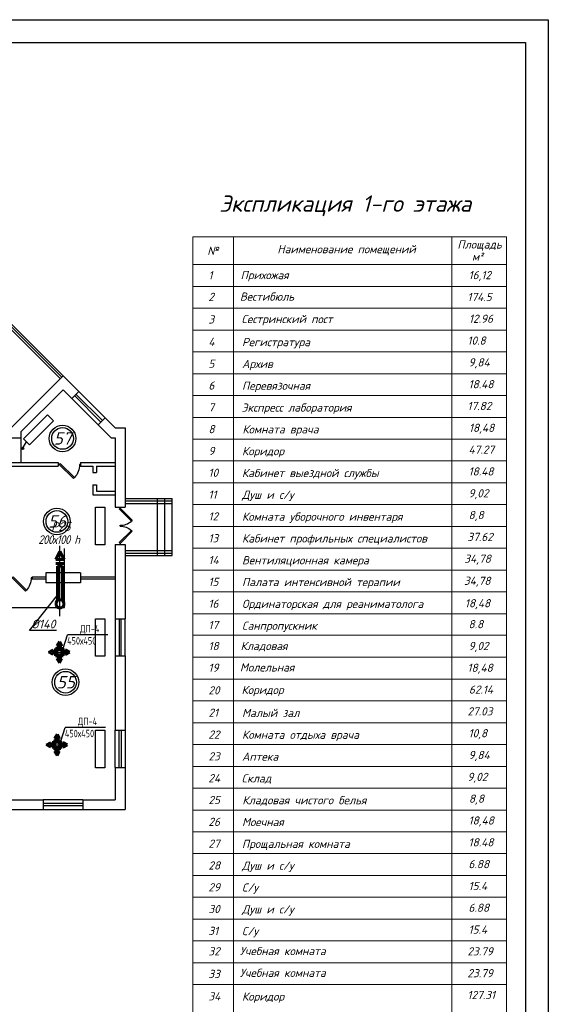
# Model space of a CAD drawing. Header units: millimetres. Extents: x -256102 to 524524, y 9862 to 69256.
# Tile 19 of 33: x -35022 to -18879, y 39168 to 69256. Entities that reach past the tile are written whole.
import ezdxf

# ---------------------------------------------------------------- set-up
doc = ezdxf.new("R2010")
doc.units = ezdxf.units.MM
for name, color, linetype in [('STR. Spesifikasiya', 7, 'Continuous'), ('желтые', 2, 'Continuous'), ('Слой1', 7, 'Continuous')]:
    doc.layers.add(name, color=color, linetype=linetype)
doc.layers.add('Размер', color=8, linetype='Continuous', lineweight=25)
doc.layers.add('Текст', color=7, linetype='Continuous', lineweight=13)
doc.styles.add('GOST 2.304', font='CS_Gost2304.shx')
doc.styles.get("Standard").update_dxf_attribs({"font": 'isocpeui.ttf'})
doc.styles.add('style Ecuper', font='isocpeui.ttf', dxfattribs={"height": 220})
doc.styles.add('ГОСТ', font='isocpeur.ttf', dxfattribs={"oblique": 15})
doc.styles.add('ГОСТ 300', font='isocpeui.ttf', dxfattribs={"height": 250})

# ---------------------------------------------------------------- blocks, each defined once
blk = doc.blocks.new('jfgjhsdf')
blk.add_hatch(color=1).paths.add_polyline_path([(-593, 731), (-637, 687), (0, 50), (44, 94)])
at = {"color": 1}
for p, q in [((0, 1000), (0, 950)), ((0, 50), (0, 0))]:
    blk.add_line(p, q, dxfattribs=at)
blk.add_lwpolyline([(0, 50), (-637, 687), (-593, 731), (44, 94), (0, 50)], dxfattribs=at)
blk.add_arc((-33, 130), 821, 87.662, 132.9147, dxfattribs=at)
blk = doc.blocks.new('ОВ1')
for p, q in [((-4744, 65038), (-4744, 66898)), ((-5971, 63476), (-4844, 64904)), ((-4744, 64053), (-4744, 65053)), ((-4880, 63476), (-5971, 63476))]:
    blk.add_line(p, q)
at = {"color": 7, "lineweight": 60}
for p, q in [((-4844, 64720), (-4899, 64597)), ((-4899, 64497), (-4899, 64597)), ((-4589, 64597), (-4644, 64720)), ((-4589, 64497), (-4589, 64597))]:
    blk.add_line(p, q, dxfattribs=at)
blk.add_arc((-4744, 64553), 165, 199.7875, 340.2136, dxfattribs=at)
at = {"layer": 'Слой1', "lineweight": 60}
for p, q in [((-4904, 66346), (-4742, 66670)), ((-4580, 66346), (-4904, 66346)), ((-4580, 66346), (-4742, 66670)), ((-4580, 66185), (-4904, 66185)), ((-4844, 64720), (-4844, 66070)), ((-4844, 66070), (-4644, 66070)), ((-4644, 64720), (-4644, 66070)), ((-4844, 64720), (-4644, 64720))]:
    blk.add_line(p, q, dxfattribs=at)
at = {"layer": 'Размер', "color": 2, "lineweight": -3, "insert": (-4789, 67146), "char_height": 350, "attachment_point": 5, "style": 'ГОСТ'}
blk.add_mtext('{\\W0.9;\\T0.9;200х100 h}', dxfattribs=at)
at = {"layer": 'Текст', "color": 2, "linetype": 'Continuous', "lineweight": 25, "char_height": 350, "attachment_point": 5, "style": 'ГОСТ'}
for s, insert in [('Р25', (-4703, 67674)), ('%%C140', (-5411, 63740))]:
    blk.add_mtext(s, dxfattribs=dict(at, insert=insert))
blk = doc.blocks.new('Решетка')
blk.add_line((-11674, -105678), (-11500, -105129))
at = {"layer": 'желтые', "color": 8}
blk.add_line((-9872, -105129), (-11500, -105129), dxfattribs=at)
at = {"layer": 'желтые', "color": 2, "lineweight": 53}
for p, q in [((-11924, -105578), (-11824, -105404)), ((-11724, -105578), (-11924, -105578)), ((-11824, -105404), (-11724, -105578)), ((-12248, -105828), (-12074, -105728)), ((-12074, -105928), (-12248, -105828)), ((-12074, -105728), (-12074, -105928)), ((-11574, -105728), (-11574, -105928)), ((-11400, -105828), (-11574, -105728)), ((-11574, -105928), (-11400, -105828)), ((-11724, -106078), (-11924, -106078)), ((-11924, -106078), (-11824, -106252)), ((-11824, -106252), (-11724, -106078))]:
    blk.add_line(p, q, dxfattribs=at)
at = {"layer": 'желтые', "color": 251}
for p, q in [((-11824, -105678), (-11824, -105578)), ((-12074, -105828), (-11574, -105828))]:
    blk.add_line(p, q, dxfattribs=at)
at = {"layer": 'желтые', "color": 8, "lineweight": 60}
for p, q in [((-11674, -105678), (-11974, -105678)), ((-11974, -105678), (-11974, -105978)), ((-11974, -105978), (-11674, -105978)), ((-11674, -105978), (-11674, -105678))]:
    blk.add_line(p, q, dxfattribs=at)
at = {"layer": 'Слой1', "lineweight": 50}
blk.add_circle((-11824, -105828), 100, dxfattribs=at)
at = {"layer": 'Текст', "style": 'GOST 2.304'}
for s, p in [('ДП-4', (-10988, -105031)), ('450х450', (-11512, -105521))]:
    blk.add_text(s, height=300, dxfattribs=at).set_placement(p)

msp = doc.modelspace()

# ---------------------------------------------------------------- hatches: boundary and pattern name
h = msp.add_hatch(color=256)
h.dxf.hatch_style = 1
edge = h.paths.add_edge_path()
edge.add_arc((-34933, 56151.1), 32.8, 0, 360)

# ---------------------------------------------------------------- linework, layer by layer
for p, q in [((-33696.1, 58374.7), (-35438.4, 60116.9)), ((-31802.4, 54625.1), (-30363.1, 54625.1)), ((-30817.6, 52882.8), (-30817.6, 54625.1)), ((-30590.4, 52882.8), (-30590.4, 54625.1)), ((-30363.1, 52882.8), (-30363.1, 54625.1)), ((-33653.8, 51290.1), (-33653.8, 53100.2)), ((-31802.4, 52882.8), (-30363.1, 52882.8)), ((-64922.3, 51290.1), (-33653.8, 51290.1))]:
    msp.add_line(p, q)
at = {"color": 1}
for p, q in [((-33781.8, 58289), (-35309.8, 59817)), ((-33739, 58331.8), (-35267, 59859.8)), ((-32496.3, 57003.5), (-33299.8, 57806.9)), ((-32410.6, 57089.2), (-33214.1, 57892.6)), ((-33428.3, 57678.4), (-32624.9, 56874.9)), ((-33342.6, 57764.1), (-32539.2, 56960.6)), ((-31802.4, 54549.3), (-30363.1, 54549.3)), ((-31802.4, 54473.6), (-30363.1, 54473.6)), ((-31802.4, 53034.3), (-30363.1, 53034.3)), ((-31802.4, 52958.6), (-30363.1, 52958.6)), ((-34643, 52231.4), (-34226.4, 52231.4)), ((-34643, 52231.4), (-34643, 52170.8)), ((-34643, 52170.8), (-34226.4, 52170.8)), ((-33165.9, 52231.4), (-32105.4, 52231.4)), ((-33165.9, 52170.8), (-32105.4, 52170.8)), ((-32105.4, 50951.2), (-32105.4, 49814.9)), ((-31984.2, 50951.2), (-31984.2, 49814.9)), ((-31923.6, 49814.9), (-31923.6, 50951.2)), ((-31802.4, 49814.9), (-31802.4, 50951.2)), ((-32105.4, 46406.2), (-32105.4, 47542.4)), ((-31984.2, 46406.2), (-31984.2, 47542.4)), ((-31923.6, 47542.4), (-31923.6, 46406.2)), ((-31802.4, 47542.4), (-31802.4, 46406.2)), ((-33090.1, 45421.4), (-34302.1, 45421.4)), ((-33090.1, 45300.2), (-34302.1, 45300.2)), ((-34302.1, 45239.6), (-33090.1, 45239.6)), ((-34302.1, 45118.4), (-33090.1, 45118.4))]:
    msp.add_line(p, q, dxfattribs=at)
at = {"lineweight": 30}
for p, q in [((-35286.9, 56783.9), (-33696.1, 58374.7)), ((-33214.1, 57892.6), (-33696.1, 58374.7)), ((-34983.9, 56658.4), (-33696.1, 57946.2)), ((-33428.3, 57678.4), (-33696.1, 57946.2)), ((-33428.3, 57678.4), (-33214.1, 57892.6)), ((-32624.9, 56874.9), (-32410.6, 57089.2)), ((-32230.9, 56480.9), (-32624.9, 56874.9)), ((-32105.4, 56783.9), (-32410.6, 57089.2)), ((-34983.9, 56658.4), (-34983.9, 55723.4)), ((-32105.4, 56783.9), (-31802.4, 56783.9)), ((-31802.4, 56783.9), (-31802.4, 54359.9)), ((-35286.9, 56480.9), (-34983.9, 56480.9)), ((-34933, 56151.1), (-34814, 56358.4)), ((-32230.9, 56480.9), (-32105.4, 56480.9)), ((-32105.4, 56480.9), (-32105.4, 54359.9)), ((-35286.9, 55723.4), (-33847.6, 55723.4)), ((-33847.6, 55723.4), (-33847.6, 55609.8)), ((-33165.9, 55723.4), (-32105.4, 55723.4)), ((-33165.9, 55723.4), (-33165.9, 55609.8)), ((-35286.9, 55609.8), (-33847.6, 55609.8)), ((-33165.9, 55609.8), (-32787.1, 55609.8)), ((-32787.1, 55609.8), (-32787.1, 55420.4)), ((-32787.1, 55420.4), (-32673.5, 55420.4)), ((-32673.5, 55609.8), (-32105.4, 55609.8)), ((-32673.5, 55609.8), (-32673.5, 55420.4)), ((-32787.1, 55041.7), (-32787.1, 54738.7)), ((-32787.1, 55041.7), (-32673.5, 55041.7)), ((-32673.5, 55041.7), (-32673.5, 54852.3)), ((-32673.5, 54852.3), (-32105.4, 54852.3)), ((-32787.1, 54738.7), (-32105.4, 54738.7)), ((-32105.4, 54359.9), (-31802.4, 54359.9)), ((-32105.4, 53223.7), (-32105.4, 50951.2)), ((-32105.4, 53223.7), (-31802.4, 53223.7)), ((-31802.4, 53223.7), (-31802.4, 50951.2)), ((-34226.4, 52352.6), (-34226.4, 52049.6)), ((-33165.9, 52352.6), (-34226.4, 52352.6)), ((-33165.9, 52352.6), (-33165.9, 52049.6)), ((-33165.9, 52049.6), (-34226.4, 52049.6)), ((-32105.4, 50951.2), (-31802.4, 50951.2)), ((-32105.4, 49814.9), (-32105.4, 47542.4)), ((-32105.4, 49814.9), (-31802.4, 49814.9)), ((-31802.4, 49814.9), (-31802.4, 47542.4)), ((-32105.4, 47542.4), (-31802.4, 47542.4)), ((-32105.4, 46406.2), (-32105.4, 45421.4)), ((-32105.4, 46406.2), (-31802.4, 46406.2)), ((-31802.4, 46406.2), (-31802.4, 45118.4)), ((-35286.9, 45421.4), (-34302.1, 45421.4)), ((-34302.1, 45421.4), (-34302.1, 45118.4)), ((-33090.1, 45421.4), (-32105.4, 45421.4)), ((-33090.1, 45421.4), (-33090.1, 45118.4)), ((-36006.5, 45118.4), (-34302.1, 45118.4)), ((-33090.1, 45118.4), (-31802.4, 45118.4))]:
    msp.add_line(p, q, dxfattribs=at)
msp.add_lwpolyline([(-102870.6, 69255.7), (-18879, 69255.7), (-18879, 9861.7), (-102870.6, 9861.7), (-102870.6, 69255.7)])
msp.add_lwpolyline([(-100870.8, 68555.8), (-19578.9, 68555.8), (-19578.9, 10561.6), (-100870.8, 10561.6)], close=True)
for points in [[(-34173.2, 57182.8), (-34905.8, 56450.2), (-34722.2, 56266.6), (-33989.6, 56999.2)], [(-32705.7, 54359.9), (-32417.3, 54359.9), (-32417.3, 53212.9), (-32705.7, 53212.9)], [(-32705.7, 50951.2), (-32417.3, 50951.2), (-32417.3, 49804.1), (-32705.7, 49804.1)], [(-32705.7, 47542.4), (-32417.3, 47542.4), (-32417.3, 46395.4), (-32705.7, 46395.4)]]:
    msp.add_lwpolyline(points, close=True, dxfattribs=at)
at = {"color": 1}
for centre, radius in [((-33714.1, 56458.1), 406.8), ((-33714.1, 56458.1), 331), ((-33885.7, 53923), 406.8), ((-33885.7, 53923), 331), ((-33622.5, 49009.9), 406.8), ((-33622.5, 49009.9), 331)]:
    msp.add_circle(centre, radius, dxfattribs=at)
msp.add_circle((-34933, 56151.1), 32.8)
at = {"layer": 'Текст', "color": 0, "lineweight": 9}
for p, q in [((-29737.8, 62622.5), (-29737.8, 41105.9)), ((-29737.8, 62622.5), (-20155.4, 62622.5)), ((-28487.9, 62622.5), (-28487.9, 41105.9)), ((-21821.9, 62622.5), (-21821.9, 41105.9)), ((-20155.4, 41105.9), (-20155.4, 62622.5)), ((-29737.8, 61770.5), (-20155.4, 61770.5)), ((-29737.8, 61103.9), (-20155.4, 61103.9)), ((-29737.8, 60437.3), (-20155.4, 60437.3)), ((-29737.8, 59770.7), (-20155.4, 59770.7)), ((-29737.8, 59104.1), (-20155.4, 59104.1)), ((-29737.8, 58437.5), (-20155.4, 58437.5)), ((-29737.8, 57770.9), (-20155.4, 57770.9)), ((-29737.8, 57104.3), (-20155.4, 57104.3)), ((-29737.8, 56437.7), (-20155.4, 56437.7)), ((-29737.8, 55771.1), (-20155.4, 55771.1)), ((-29737.8, 55104.5), (-20155.4, 55104.5)), ((-29737.8, 54437.9), (-20155.4, 54437.9)), ((-29737.8, 53771.3), (-20155.4, 53771.3)), ((-29737.8, 53104.7), (-20155.4, 53104.7)), ((-29737.8, 52438.1), (-20155.4, 52438.1)), ((-29737.8, 51771.5), (-20155.4, 51771.5)), ((-29737.8, 51104.9), (-20155.4, 51104.9)), ((-29737.8, 50451.6), (-20155.4, 50451.6)), ((-29737.8, 50451.6), (-20155.4, 50451.6)), ((-29737.8, 49771.7), (-20155.4, 49771.7)), ((-29737.8, 49105.1), (-20155.4, 49105.1)), ((-29737.8, 48438.5), (-20155.4, 48438.5)), ((-29737.8, 47771.9), (-20155.4, 47771.9)), ((-29737.8, 47105.3), (-20155.4, 47105.3)), ((-29737.8, 46438.7), (-20155.4, 46438.7)), ((-29737.8, 45772.1), (-20155.4, 45772.1)), ((-29737.8, 45105.5), (-20155.4, 45105.5)), ((-29737.8, 44438.9), (-20155.4, 44438.9)), ((-29737.8, 43772.3), (-20155.4, 43772.3)), ((-29737.8, 43105.7), (-20155.4, 43105.7)), ((-29737.8, 42439.1), (-20155.4, 42439.1)), ((-29737.8, 41772.5), (-20155.4, 41772.5)), ((-29737.8, 41105.9), (-29737.8, 19108.1)), ((-29737.8, 41105.9), (-20155.4, 41105.9)), ((-29737.8, 41105.9), (-20155.4, 41105.9)), ((-28487.9, 41105.9), (-28487.9, 19108.1)), ((-21821.9, 41105.9), (-21821.9, 19108.1)), ((-20155.4, 19108.1), (-20155.4, 41105.9)), ((-29737.8, 40439.3), (-20155.4, 40439.3)), ((-29737.8, 39772.7), (-20155.4, 39772.7))]:
    msp.add_line(p, q, dxfattribs=at)

# ---------------------------------------------------------------- block references
for p, xscale, yscale, zscale, rotation in [((-33847.6, 55666.6), -0.6817500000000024, 0.6817500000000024, 0.6817500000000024, 270), ((-31953.9, 54359.9), 0.5826923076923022, 0.5826923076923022, 0.5826923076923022, 180), ((-35286.9, 52201.1), -0.6438749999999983, 0.6438749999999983, 0.6438749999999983, 270)]:
    msp.add_blockref('jfgjhsdf', p, dxfattribs=dict(xscale=xscale, yscale=yscale, zscale=zscale, rotation=rotation))
for name, p, xscale, yscale, zscale in [('ОВ1', (-30199.3, 2505.1), 0.7575, 0.7575, 0.7575), ('jfgjhsdf', (-31953.9, 53223.7), -0.5826923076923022, 0.5826923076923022, 0.5826923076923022), ('Решетка', (-24854.4, 130093.3), 0.7575, 0.7575, 0.7575), ('Решетка', (-24922.6, 127261.8), 0.7575, 0.7575, 0.7575)]:
    msp.add_blockref(name, p, dxfattribs=dict(xscale=xscale, yscale=yscale, zscale=zscale))

# ---------------------------------------------------------------- texts
at = {"color": 7, "style": 'style Ecuper'}
msp.add_text('Экспликация 1-го этажа', height=499.95, dxfattribs=at).set_placement((-28926.4, 63386.2))
at = {"style": 'ГОСТ 300'}
for s, height, p in [('№', 250, (-29292.8, 62067.2)), ('Наименование помещений', 249.975, (-27153.3, 62117.8)), ('Площадь', 249.97, (-21655.5, 62261.5)), ('м²', 249.97, (-21210.3, 61889.9)), ('Прихожая', 249.97, (-28276.1, 61325.6)), ('16,12', 249.97, (-21315.1, 61325.6)), ('Вестибюль', 249.97, (-28295.9, 60669.4)), ('174.5', 249.97, (-21350.2, 60659)), ('Сестринский пост', 249.975, (-28246.9, 59982.8)), ('12.96', 249.97, (-21304, 59992.4)), ('10.8', 249.97, (-21350.2, 59325.8)), ('Регистратура', 249.975, (-28231.7, 59278.6)), ('Архив', 249.97, (-28231.7, 58612)), ('9,84', 249.97, (-21315.1, 58659.2)), ('Перевязочная', 249.975, (-28231.7, 57945.4)), ('18.48', 249.97, (-21315.1, 57992.6)), ('Экспресс лаборатория', 249.975, (-28243.6, 57278.8)), ('17.82', 249.97, (-21350.2, 57326)), ('Комната врача', 249.975, (-28221.6, 56612.2)), ('18,48', 249.97, (-21304, 56659.4)), ('Коридор', 249.97, (-28231.7, 55945.6)), ('47.27', 249.97, (-21315.5, 55992.8)), ('Кабинет выездной службы', 249.975, (-28235.3, 55279)), ('18.48', 249.97, (-21315.5, 55326.2)), ('Душ и с/у', 249.97, (-28231.7, 54612.4)), ('9,02', 249.97, (-21317.4, 54659.6)), ('Комната уборочного инвентаря', 249.975, (-28231.8, 53945.8)), ('8,8', 249.97, (-21315.1, 53993)), ('Кабинет профильных специалистов', 249.975, (-28231.8, 53279.2)), ('37.62', 249.97, (-21350.2, 53326.4)), ('Вентиляционная камера', 249.975, (-28231.7, 52612.6)), ('34,78', 249.97, (-21444.3, 52659.8)), ('Палата интенсивной терапии', 249.975, (-28231.8, 51946)), ('34,78', 249.97, (-21455.4, 51984.3)), ('Ординаторская для реаниматолога', 249.975, (-28231.7, 51279.4)), ('18,48', 249.97, (-21428, 51299.3)), ('Санпропускник', 249.975, (-28232, 50612.8)), ('8.8', 249.97, (-21317.4, 50660)), ('Кладовая', 249.97, (-28276.1, 49993.4)), ('9,02', 249.97, (-21315.1, 49993.4)), ('Молельная', 249.97, (-28295.9, 49337.2)), ('18,48', 249.97, (-21350.2, 49326.8)), ('Коридор', 249.97, (-28246.9, 48650.6)), ('62.14', 249.97, (-21304, 48660.2)), ('Малый зал', 249.97, (-28231.7, 47946.4)), ('27.03', 249.97, (-21350.2, 47993.6)), ('10,8', 249.97, (-21315.1, 47327)), ('Комната отдыха врача', 249.975, (-28231.7, 47279.8)), ('Аптека', 249.97, (-28231.7, 46613.2)), ('9,84', 249.97, (-21315.1, 46660.4)), ('Склад', 249.97, (-28243.6, 45946.6)), ('9,02', 249.97, (-21350.2, 45993.8)), ('Кладовая чистого белья', 249.975, (-28221.6, 45280)), ('8,8', 249.97, (-21304, 45327.2)), ('Моечная', 249.97, (-28231.7, 44613.4)), ('18,48', 249.97, (-21315.5, 44660.6)), ('18.48', 249.97, (-21315.5, 43994)), ('Прощальная комната', 249.975, (-28235.3, 43946.8)), ('Душ и с/у', 249.97, (-28231.7, 43280.2)), ('6.88', 249.97, (-21317.4, 43327.4)), ('С/у', 249.97, (-28231.8, 42613.6)), ('15.4', 249.97, (-21315.1, 42660.8)), ('Душ и с/у', 249.97, (-28231.7, 41947)), ('6.88', 249.97, (-21317.4, 41994.2)), ('С/у', 249.97, (-28231.8, 41280.4)), ('15.4', 249.97, (-21315.1, 41327.6)), ('Учебная комната', 249.975, (-28295.9, 40671.4)), ('23.79', 249.97, (-21350.2, 40661)), ('Учебная комната', 249.975, (-28295.9, 40004.8)), ('23.79', 249.97, (-21350.2, 39994.4)), ('Коридор', 249.97, (-28231.7, 39280.6)), ('127.31', 249.97, (-21350.2, 39327.8))]:
    msp.add_text(s, height=height, dxfattribs=at).set_placement(p)
at = {"color": 1}
for s, p in [('57', (-33980.8, 56270.3)), ('56', (-34152.4, 53735.1)), ('55', (-33889.2, 48822.1))]:
    msp.add_text(s, height=378.75, dxfattribs=at).set_placement(p)
at = {"layer": 'STR. Spesifikasiya', "style": 'ГОСТ 300'}
for s, height, p in [('1', 250, (-29258.9, 61322.3)), ('2', 250, (-29258.9, 60661.6)), ('3', 250, (-29258.9, 59970.6)), ('4', 250, (-29258.9, 59285.1)), ('5', 250, (-29258.9, 58618.5)), ('6', 250, (-29258.9, 57951.9)), ('7', 250, (-29258.9, 57285.3)), ('8', 250, (-29258.9, 56618.7)), ('9', 250, (-29258.9, 55952.1)), ('10', 249.97, (-29258.9, 55285.5)), ('11', 249.97, (-29258.9, 54618.9)), ('12', 249.97, (-29258.9, 53952.3)), ('13', 249.97, (-29258.9, 53285.7)), ('14', 249.97, (-29258.9, 52619.1)), ('15', 249.97, (-29258.9, 51952.5)), ('16', 249.97, (-29258.9, 51285.9)), ('17', 249.97, (-29258.9, 50632.6)), ('18', 249.97, (-29258.9, 49990.1)), ('19', 249.97, (-29258.9, 49329.4)), ('20', 249.97, (-29258.9, 48638.4)), ('21', 249.97, (-29258.9, 47952.9)), ('22', 249.97, (-29258.9, 47286.3)), ('23', 249.97, (-29258.9, 46619.7)), ('24', 249.97, (-29258.9, 45953.1)), ('25', 249.97, (-29258.9, 45286.5)), ('26', 249.97, (-29258.9, 44619.9)), ('27', 249.97, (-29258.9, 43953.3)), ('28', 249.97, (-29258.9, 43286.7)), ('29', 249.97, (-29258.9, 42620.1)), ('30', 249.97, (-29258.9, 41953.5)), ('31', 249.97, (-29258.9, 41286.9)), ('32', 249.97, (-29258.9, 40663.6)), ('33', 249.97, (-29258.9, 39972.6)), ('34', 249.97, (-29258.9, 39287.1))]:
    msp.add_text(s, height=height, dxfattribs=at).set_placement(p)

doc.saveas('drawing.dxf')
